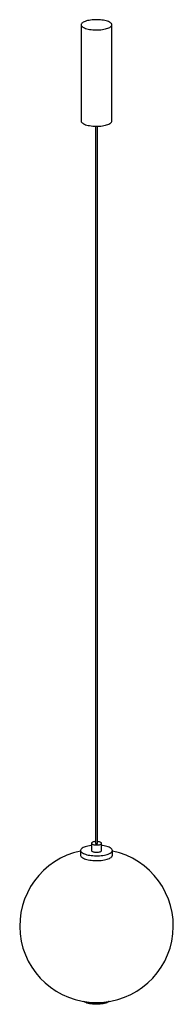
# Paper-space layout '_Dimétrica' of a CAD drawing. Header units: millimetres. Extents: x -163 to 137, y -202 to 1726.
import ezdxf

# ---------------------------------------------------------------- set-up
doc = ezdxf.new("R2010")
doc.units = ezdxf.units.MM

psp = doc.layouts.new('_Dimétrica')

# ---------------------------------------------------------------- linework, layer by layer
at = {"color": 7, "linetype": 'Continuous', "lineweight": 25}
for p, q in [((-43.3, 1716.4), (-43.3, 1527.8)), ((16.7, 1527.8), (16.7, 1716.4)), ((-15.3, 1517.8), (-15.3, 113.6)), ((-11.3, 113.6), (-11.3, 1517.8)), ((-44.3, 99.5), (-44.3, 90)), ((-23.3, 113.6), (-23.3, 99.5)), ((-3.3, 99.5), (-3.3, 113.6)), ((17.7, 90), (17.7, 99.5))]:
    psp.add_line(p, q, dxfattribs=at)
at = {"color": 7, "linetype": 'Continuous', "lineweight": 25, "flags": 128}
for points in [[(-23.9, 1707), (-20.8, 1706.7), (-17.6, 1706.5), (-14.4, 1706.4), (-11.2, 1706.4), (-7.9, 1706.5), (-4.8, 1706.8), (-1.7, 1707.2), (1.2, 1707.6), (4, 1708.2), (6.5, 1708.9), (8.8, 1709.6), (10.9, 1710.5), (12.7, 1711.4), (14.1, 1712.4), (15.3, 1713.4), (16.1, 1714.4), (16.6, 1715.5), (16.7, 1716.6), (16.4, 1717.6), (15.9, 1718.7), (14.9, 1719.7), (13.7, 1720.7), (12.1, 1721.7), (10.2, 1722.6), (8.1, 1723.4), (5.7, 1724.1), (3.1, 1724.8), (0.3, 1725.3), (-2.7, 1725.7), (-5.8, 1726.1), (-9, 1726.3), (-12.2, 1726.4), (-15.5, 1726.4), (-18.7, 1726.2), (-21.9, 1726), (-24.9, 1725.6), (-27.8, 1725.1), (-30.6, 1724.6), (-33.1, 1723.9), (-35.5, 1723.1), (-37.5, 1722.3), (-39.3, 1721.4), (-40.8, 1720.4), (-41.9, 1719.4), (-42.7, 1718.4), (-43.2, 1717.3), (-43.3, 1716.2), (-43.1, 1715.1), (-42.5, 1714.1), (-41.6, 1713), (-40.3, 1712), (-38.7, 1711.1), (-36.9, 1710.2), (-34.7, 1709.4), (-32.3, 1708.7), (-29.7, 1708), (-26.9, 1707.5), (-23.9, 1707)], [(-43.3, 1527.8), (-43.3, 1527.6), (-43.1, 1526.6), (-42.5, 1525.5), (-41.6, 1524.5), (-40.3, 1523.5), (-38.7, 1522.5), (-36.9, 1521.6), (-34.7, 1520.8), (-32.3, 1520.1), (-29.7, 1519.5), (-26.9, 1518.9), (-23.9, 1518.5)], [(-23.9, 1518.5), (-20.8, 1518.1), (-17.6, 1517.9), (-14.4, 1517.8), (-11.2, 1517.9), (-7.9, 1518), (-4.8, 1518.2), (-1.7, 1518.6), (1.2, 1519.1), (4, 1519.7), (6.5, 1520.3), (8.8, 1521.1), (10.9, 1521.9), (12.7, 1522.8), (14.1, 1523.8), (15.3, 1524.8), (16.1, 1525.9), (16.6, 1526.9), (16.7, 1527.8)], [(-15.3, 116.9), (-16.3, 116.8), (-18.1, 116.5), (-19.6, 116.2), (-21, 115.7), (-22.1, 115.2), (-22.8, 114.6), (-23.2, 114), (-23.3, 113.4), (-23, 112.8), (-22.3, 112.2), (-21.3, 111.6), (-20.1, 111.2), (-18.6, 110.8), (-16.9, 110.5)], [(-16.9, 110.5), (-15, 110.3), (-13.1, 110.3), (-11.2, 110.4), (-9.4, 110.5), (-7.7, 110.8), (-6.3, 111.2), (-5.1, 111.7), (-4.1, 112.3), (-3.6, 112.9), (-3.3, 113.5), (-3.4, 114.2), (-3.9, 114.8), (-4.8, 115.3), (-5.9, 115.8), (-7.3, 116.3), (-8.9, 116.6), (-10.7, 116.8), (-11.3, 116.9)], [(-42.3, 103.1), (-43.3, 102.1), (-44, 101), (-44.3, 99.9), (-44.3, 98.8), (-43.9, 97.7), (-43.1, 96.6), (-42.1, 95.6), (-40.7, 94.6), (-39, 93.7), (-37, 92.8), (-34.7, 92), (-32.2, 91.3), (-29.5, 90.6), (-26.6, 90.1), (-23.5, 89.7), (-20.3, 89.4), (-17.1, 89.2), (-13.8, 89.1), (-10.5, 89.2), (-7.2, 89.3), (-4, 89.6), (-0.9, 90), (2, 90.5), (4.8, 91.1), (7.4, 91.8), (9.7, 92.5), (11.8, 93.4), (13.6, 94.3), (15.1, 95.3), (16.2, 96.3), (17.1, 97.4), (17.5, 98.5), (17.7, 99.6), (17.5, 100.7), (16.9, 101.8), (16, 102.8), (14.8, 103.8), (13.2, 104.8), (11.4, 105.7), (9.2, 106.6), (6.8, 107.3), (4.2, 108), (1.4, 108.6), (-1.6, 109), (-3.3, 109.3)], [(-23.3, 109.3), (-24.2, 109.2), (-27.2, 108.7), (-30.1, 108.2), (-32.7, 107.5), (-35.2, 106.8), (-37.4, 106), (-39.3, 105.1), (-41, 104.1), (-42.3, 103.1)], [(-23.3, 99.5), (-23.3, 99.2), (-23, 98.6), (-22.3, 98), (-21.3, 97.5), (-20.1, 97), (-18.6, 96.6), (-16.9, 96.4)], [(-16.9, 96.4), (-15, 96.2), (-13.1, 96.1), (-11.2, 96.2), (-9.4, 96.4), (-7.7, 96.7), (-6.3, 97.1), (-5.1, 97.6), (-4.1, 98.1), (-3.6, 98.7), (-3.3, 99.4), (-3.3, 99.5)], [(-15.3, 113.6), (-15.3, 113.6), (-15.1, 113.3), (-14.7, 113.1), (-14, 113)], [(-14, 113), (-13.3, 112.9), (-12.5, 113), (-11.9, 113.2), (-11.4, 113.4), (-11.3, 113.6)], [(-44.3, 90), (-44.3, 89.4), (-43.9, 88.3), (-43.1, 87.2), (-42.1, 86.2), (-40.7, 85.2), (-39, 84.2), (-37, 83.4), (-34.7, 82.6), (-32.2, 81.8), (-29.5, 81.2), (-26.6, 80.7), (-23.5, 80.3), (-20.3, 80), (-17.1, 79.8), (-13.8, 79.7), (-10.5, 79.8), (-7.2, 79.9), (-4, 80.2), (-0.9, 80.6), (2, 81.1), (4.8, 81.7), (7.4, 82.3), (9.7, 83.1), (11.8, 84), (13.6, 84.9), (15.1, 85.9), (16.2, 86.9), (17.1, 88), (17.5, 89.1), (17.7, 90)], [(11.3, -196.3), (10.5, -196.9), (8.9, -197.8), (7, -198.6), (4.8, -199.4), (2.4, -200), (-0.2, -200.6), (-3, -201), (-6, -201.4), (-9, -201.6), (-12.1, -201.7), (-15.2, -201.7), (-18.3, -201.6), (-21.3, -201.3), (-24.2, -201), (-27, -200.5), (-29.6, -199.9), (-31.9, -199.2), (-34, -198.5), (-35.9, -197.6), (-37.4, -196.7), (-38, -196.3)], [(11.2, -196.3), (10.8, -196.5), (8.6, -197.3), (6.1, -198), (3.4, -198.7), (0.6, -199.2), (-2.5, -199.7), (-5.6, -200), (-8.9, -200.2), (-12.1, -200.3), (-15.4, -200.3), (-18.7, -200.1), (-21.9, -199.9), (-25, -199.5), (-28, -199.1), (-30.8, -198.5), (-33.5, -197.8), (-35.9, -197.1), (-37.8, -196.3)]]:
    psp.add_lwpolyline(points, dxfattribs=at)
at = {"color": 7, "linetype": 'Continuous', "lineweight": 25}
for centre, radius, start, end in [((-13.3, -48.3), 150, 101.9271, 78.0729), ((-13.3, -106.8), 91.6, 265.8246, 274.1754)]:
    psp.add_arc(centre, radius, start, end, dxfattribs=at)

doc.saveas('drawing.dxf')
